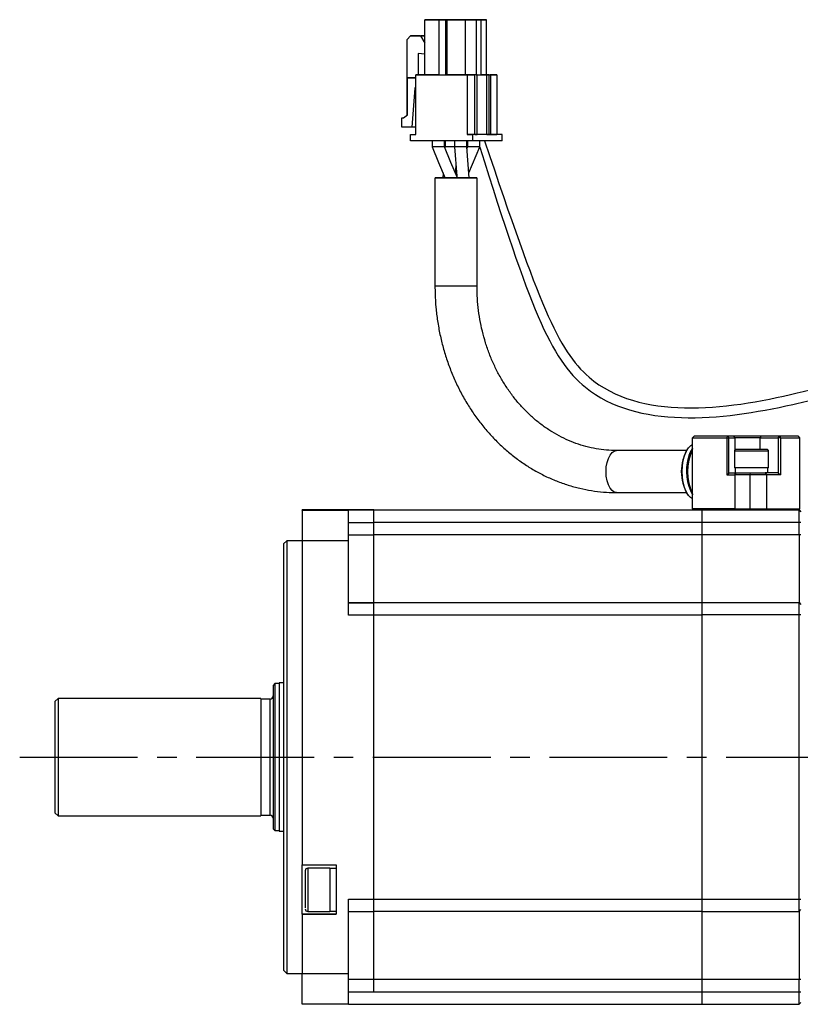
# Model space of a CAD drawing. Header units: millimetres. Extents: x -8104 to -7767, y 403 to 691.
# Tile 2 of 3: x -7960 to -7834, y 532 to 691. Entities that reach past the tile are written whole.
import ezdxf

# ---------------------------------------------------------------- set-up
doc = ezdxf.new("R2010")
doc.units = ezdxf.units.MM
doc.linetypes.add('CENTER2', pattern=[28.575, 19.05, -3.175, 3.175, -3.175])
doc.layers.add('Center', color=1, linetype='CENTER2')

msp = doc.modelspace()

# ---------------------------------------------------------------- linework, layer by layer
for p, q in [((-7892.51, 691.48), (-7894.8, 691.48)), ((-7894.8, 691.48), (-7893.1, 691.48)), ((-7894.8, 682.58), (-7894.8, 691.48)), ((-7892.99, 691.48), (-7893.79, 691.48)), ((-7893.36, 691.48), (-7893.79, 691.48)), ((-7892.97, 691.48), (-7893.41, 691.48)), ((-7893.41, 691.48), (-7893.36, 691.48)), ((-7893.36, 691.48), (-7893.36, 691.48)), ((-7893.1, 691.48), (-7890.81, 691.48)), ((-7892.99, 691.48), (-7892.56, 691.48)), ((-7892.99, 691.48), (-7892.99, 691.48)), ((-7892.92, 691.48), (-7892.97, 691.48)), ((-7892.36, 691.48), (-7892.92, 691.48)), ((-7889.76, 691.48), (-7892.7, 691.48)), ((-7892.7, 691.48), (-7891, 691.48)), ((-7892.7, 691.48), (-7892.7, 691.48)), ((-7892.56, 691.48), (-7892.51, 691.48)), ((-7892.56, 691.48), (-7892.56, 691.48)), ((-7891.48, 691.48), (-7892.51, 691.48)), ((-7892.51, 691.48), (-7892.07, 691.48)), ((-7892.51, 682.58), (-7892.51, 691.48)), ((-7892.51, 691.48), (-7892.51, 691.48)), ((-7892.2, 691.48), (-7892.36, 691.48)), ((-7892.06, 691.48), (-7892.2, 691.48)), ((-7892.12, 691.48), (-7891.56, 691.48)), ((-7892.07, 691.48), (-7892.12, 691.48)), ((-7892.12, 691.48), (-7892.12, 691.48)), ((-7891.69, 691.48), (-7892.06, 691.48)), ((-7891.72, 691.48), (-7891.69, 691.48)), ((-7891.56, 691.48), (-7891.72, 691.48)), ((-7891.72, 691.48), (-7891.72, 691.48)), ((-7890.89, 691.48), (-7891.69, 691.48)), ((-7891.26, 691.48), (-7891.69, 691.48)), ((-7890.53, 691.48), (-7891.48, 691.48)), ((-7891.48, 691.48), (-7891.48, 682.58)), ((-7890.87, 691.48), (-7891.31, 691.48)), ((-7891.31, 691.48), (-7891.26, 691.48)), ((-7891.26, 691.48), (-7891.26, 691.48)), ((-7888.22, 691.48), (-7891.17, 691.48)), ((-7891.17, 691.48), (-7889.47, 691.48)), ((-7891.17, 682.58), (-7891.17, 691.48)), ((-7891, 691.48), (-7888.06, 691.48)), ((-7890.89, 691.48), (-7890.46, 691.48)), ((-7890.89, 691.48), (-7890.89, 691.48)), ((-7890.82, 691.48), (-7890.87, 691.48)), ((-7890.26, 691.48), (-7890.82, 691.48)), ((-7890.81, 691.48), (-7890.53, 691.48)), ((-7890.53, 691.48), (-7890.53, 691.48)), ((-7890.46, 691.48), (-7890.41, 691.48)), ((-7890.46, 691.48), (-7890.46, 691.48)), ((-7890.41, 691.48), (-7889.97, 691.48)), ((-7890.41, 691.48), (-7890.41, 691.48)), ((-7890.1, 691.48), (-7890.26, 691.48)), ((-7889.35, 691.48), (-7890.15, 691.48)), ((-7889.72, 691.48), (-7890.15, 691.48)), ((-7889.96, 691.48), (-7890.1, 691.48)), ((-7890.02, 691.48), (-7889.46, 691.48)), ((-7889.97, 691.48), (-7890.02, 691.48)), ((-7890.02, 691.48), (-7890.02, 691.48)), ((-7889.59, 691.48), (-7889.96, 691.48)), ((-7889.77, 691.48), (-7889.72, 691.48)), ((-7889.34, 691.48), (-7889.77, 691.48)), ((-7888.06, 691.48), (-7889.76, 691.48)), ((-7889.76, 691.48), (-7889.76, 691.48)), ((-7889.72, 691.48), (-7889.72, 691.48)), ((-7889.62, 691.48), (-7889.59, 691.48)), ((-7889.46, 691.48), (-7889.62, 691.48)), ((-7889.62, 691.48), (-7889.62, 691.48)), ((-7889.47, 691.48), (-7886.52, 691.48)), ((-7889.35, 691.48), (-7888.92, 691.48)), ((-7889.35, 691.48), (-7889.35, 691.48)), ((-7889.29, 691.48), (-7889.34, 691.48)), ((-7888.72, 691.48), (-7889.29, 691.48)), ((-7886.77, 691.48), (-7889.07, 691.48)), ((-7889.07, 691.48), (-7887.37, 691.48)), ((-7889.07, 691.48), (-7889.07, 691.48)), ((-7888.92, 691.48), (-7888.87, 691.48)), ((-7888.92, 691.48), (-7888.92, 691.48)), ((-7888.87, 691.48), (-7888.44, 691.48)), ((-7888.87, 691.48), (-7888.87, 691.48)), ((-7888.56, 691.48), (-7888.72, 691.48)), ((-7888.42, 691.48), (-7888.56, 691.48)), ((-7888.49, 691.48), (-7887.92, 691.48)), ((-7888.44, 691.48), (-7888.49, 691.48)), ((-7888.49, 691.48), (-7888.49, 691.48)), ((-7888.05, 691.48), (-7888.42, 691.48)), ((-7886.52, 691.48), (-7888.22, 691.48)), ((-7888.22, 682.58), (-7888.22, 691.48)), ((-7888.09, 691.48), (-7888.05, 691.48)), ((-7887.92, 691.48), (-7888.09, 691.48)), ((-7888.09, 691.48), (-7888.09, 691.48)), ((-7888.06, 691.48), (-7888.06, 691.48)), ((-7887.25, 691.48), (-7888.05, 691.48)), ((-7887.62, 691.48), (-7888.05, 691.48)), ((-7887.67, 691.48), (-7887.62, 691.48)), ((-7887.24, 691.48), (-7887.67, 691.48)), ((-7887.62, 691.48), (-7887.62, 691.48)), ((-7887.37, 691.48), (-7885.07, 691.48)), ((-7887.25, 691.48), (-7886.82, 691.48)), ((-7887.25, 691.48), (-7887.25, 691.48)), ((-7887.19, 691.48), (-7887.24, 691.48)), ((-7886.62, 691.48), (-7887.19, 691.48)), ((-7886.82, 691.48), (-7886.77, 691.48)), ((-7886.82, 691.48), (-7886.82, 691.48)), ((-7885.75, 691.48), (-7886.77, 691.48)), ((-7886.77, 691.48), (-7886.34, 691.48)), ((-7886.77, 691.48), (-7886.77, 691.48)), ((-7886.77, 691.48), (-7886.77, 691.48)), ((-7886.46, 691.48), (-7886.62, 691.48)), ((-7886.52, 691.48), (-7886.52, 682.58)), ((-7886.32, 691.48), (-7886.46, 691.48)), ((-7886.39, 691.48), (-7885.82, 691.48)), ((-7886.34, 691.48), (-7886.39, 691.48)), ((-7886.39, 691.48), (-7886.39, 691.48)), ((-7885.95, 691.48), (-7886.32, 691.48)), ((-7885.99, 691.48), (-7885.95, 691.48)), ((-7885.82, 691.48), (-7885.99, 691.48)), ((-7885.99, 691.48), (-7885.99, 691.48)), ((-7884.8, 691.48), (-7885.75, 691.48)), ((-7885.75, 691.48), (-7885.75, 682.58)), ((-7885.07, 691.48), (-7884.8, 691.48)), ((-7884.8, 682.58), (-7884.8, 691.48)), ((-7897.64, 688.28), (-7897.12, 688.88)), ((-7897.12, 688.88), (-7895.53, 688.88)), ((-7895.62, 688.88), (-7897.12, 688.88)), ((-7895.62, 688.88), (-7894.8, 688.88)), ((-7895.53, 688.88), (-7894.8, 687.7)), ((-7894.8, 688.88), (-7895.53, 688.88)), ((-7897.64, 676.07), (-7897.64, 688.28)), ((-7894.8, 685.9), (-7895.9, 686.01)), ((-7895.9, 686.01), (-7895.9, 682.58)), ((-7897.63, 676.08), (-7897.63, 682.08)), ((-7897.63, 682.08), (-7896.26, 682.08)), ((-7897.03, 682.08), (-7897.63, 682.08)), ((-7896.26, 682.08), (-7897.03, 682.08)), ((-7896.26, 672.88), (-7896.26, 682.58)), ((-7896.26, 682.58), (-7887.94, 682.58)), ((-7894.8, 682.58), (-7896.26, 682.58)), ((-7892.51, 682.58), (-7894.8, 682.58)), ((-7892.51, 682.58), (-7891.48, 682.58)), ((-7891.17, 682.58), (-7891.48, 682.58)), ((-7888.22, 682.58), (-7891.17, 682.58)), ((-7886.52, 682.58), (-7888.22, 682.58)), ((-7887.94, 682.58), (-7887.94, 672.88)), ((-7887.94, 682.58), (-7886.72, 682.58)), ((-7886.72, 672.88), (-7886.72, 682.58)), ((-7886.52, 682.58), (-7885.75, 682.58)), ((-7886.47, 682.58), (-7884.75, 682.58)), ((-7886.34, 672.88), (-7886.34, 682.58)), ((-7884.8, 682.58), (-7885.75, 682.58)), ((-7884.8, 682.58), (-7883.14, 682.58)), ((-7884.75, 672.88), (-7884.75, 682.58)), ((-7884.48, 682.58), (-7884.5, 682.58)), ((-7884.48, 682.58), (-7884.48, 682.58)), ((-7884.38, 672.88), (-7884.38, 682.58)), ((-7883.14, 682.58), (-7884.23, 682.58)), ((-7884.1, 672.88), (-7884.1, 682.58)), ((-7883.14, 682.58), (-7883.14, 672.88)), ((-7896.42, 680.4), (-7896.9, 674.08)), ((-7896.26, 680.4), (-7896.42, 680.4)), ((-7898.24, 675.58), (-7897.63, 676.08)), ((-7898.5, 674.08), (-7898.5, 675.58)), ((-7898.5, 675.58), (-7898.24, 675.58)), ((-7898.5, 675.58), (-7898.24, 675.58)), ((-7896.9, 674.08), (-7898.5, 674.08)), ((-7897.12, 671.88), (-7897.12, 672.88)), ((-7897.12, 672.88), (-7896.26, 672.88)), ((-7897.12, 672.88), (-7896.47, 672.88)), ((-7896.26, 674.08), (-7896.9, 674.08)), ((-7896.47, 672.88), (-7896.26, 672.88)), ((-7887.94, 672.88), (-7887.08, 672.88)), ((-7886.72, 672.88), (-7887.94, 672.88)), ((-7887.08, 672.88), (-7887.08, 671.88)), ((-7882.28, 672.88), (-7887.08, 672.88)), ((-7884.75, 672.88), (-7886.34, 672.88)), ((-7884.1, 672.88), (-7883.14, 672.88)), ((-7882.28, 672.88), (-7883.14, 672.88)), ((-7882.28, 671.88), (-7882.28, 672.88)), ((-7887.08, 671.88), (-7897.12, 671.88)), ((-7893.63, 671.88), (-7893.63, 670.87)), ((-7891.63, 670.87), (-7891.63, 671.88)), ((-7891.53, 671.88), (-7891.53, 670.87)), ((-7890, 670.91), (-7889.64, 666.17)), ((-7889.99, 671.88), (-7889.99, 670.87)), ((-7887.99, 670.87), (-7887.99, 671.88)), ((-7887.89, 671.88), (-7887.89, 670.87)), ((-7882.28, 671.88), (-7887.08, 671.88)), ((-7885.89, 670.87), (-7885.89, 671.88)), ((-7891.53, 670.88), (-7891.55, 670.68)), ((-7888.01, 670.88), (-7888.01, 670.88)), ((-7887.62, 665.88), (-7887.99, 670.88)), ((-7887.89, 670.88), (-7887.98, 670.68)), ((-7887.68, 666.67), (-7885.89, 670.88)), ((-7889.85, 666.67), (-7889.76, 667.82)), ((-7891.85, 666.67), (-7891.91, 665.85)), ((-7889.68, 666.67), (-7889.76, 666.47)), ((-7893.16, 665.88), (-7893.16, 648.35)), ((-7886.36, 648.35), (-7886.36, 665.88)), ((-7851.19, 624.13), (-7851.49, 623.83)), ((-7851.48, 623.83), (-7851.49, 623.83)), ((-7851.49, 612.34), (-7851.49, 623.83)), ((-7851.18, 624.13), (-7851.48, 623.83)), ((-7851.48, 612.34), (-7851.48, 623.83)), ((-7851.48, 623.83), (-7845.94, 623.83)), ((-7851.19, 624.13), (-7851.18, 624.13)), ((-7851.18, 624.13), (-7845.8, 624.13)), ((-7845.94, 623.83), (-7845.8, 624.13)), ((-7845.94, 623.83), (-7845.94, 617.84)), ((-7845.94, 623.83), (-7845.64, 623.83)), ((-7845.8, 624.13), (-7845.64, 623.83)), ((-7845.8, 624.13), (-7844.87, 624.13)), ((-7845.64, 618.1), (-7845.64, 623.83)), ((-7845.64, 623.83), (-7844.6, 623.83)), ((-7844.6, 623.83), (-7844.87, 624.13)), ((-7844.87, 624.13), (-7840.42, 624.13)), ((-7840.55, 623.83), (-7844.6, 623.83)), ((-7844.6, 621.86), (-7844.6, 623.83)), ((-7840.42, 624.13), (-7840.55, 623.83)), ((-7840.55, 623.83), (-7837.64, 623.83)), ((-7840.55, 621.94), (-7840.55, 623.83)), ((-7840.42, 624.13), (-7837.5, 624.13)), ((-7837.64, 623.83), (-7837.5, 624.13)), ((-7837.64, 623.83), (-7837.64, 618.14)), ((-7837.24, 623.83), (-7837.64, 623.83)), ((-7837.5, 624.13), (-7837.24, 623.83)), ((-7837.5, 624.13), (-7834.47, 624.13)), ((-7837.24, 623.83), (-7837.24, 617.84)), ((-7837.24, 623.83), (-7834.17, 623.83)), ((-7834.47, 624.13), (-7834.17, 623.83)), ((-7834.17, 623.83), (-7834.17, 612.34)), ((-7852.47, 621.74), (-7863.78, 621.74)), ((-7852.17, 622.17), (-7852.29, 622)), ((-7844.7, 621.64), (-7844.7, 618.94)), ((-7843.32, 621.64), (-7844.7, 621.64)), ((-7839.83, 621.94), (-7844.4, 621.94)), ((-7839.2, 621.64), (-7843.32, 621.64)), ((-7839.5, 621.94), (-7839.83, 621.94)), ((-7839.2, 618.94), (-7839.2, 621.64)), ((-7843.32, 618.94), (-7844.7, 618.94)), ((-7844.61, 618.94), (-7844.61, 618.14)), ((-7839.2, 618.94), (-7843.32, 618.94)), ((-7839.29, 618.14), (-7839.29, 618.94)), ((-7845.94, 617.84), (-7845.64, 618.1)), ((-7845.94, 617.84), (-7844.64, 617.84)), ((-7845.62, 618.14), (-7845.64, 618.1)), ((-7845.62, 618.14), (-7844.43, 618.14)), ((-7844.64, 617.84), (-7844.43, 618.14)), ((-7842.21, 617.84), (-7844.64, 617.84)), ((-7844.64, 617.84), (-7844.64, 612.34)), ((-7844.43, 618.14), (-7842.18, 618.14)), ((-7842.18, 618.14), (-7842.21, 617.84)), ((-7842.21, 617.84), (-7842.21, 612.34)), ((-7839.51, 617.84), (-7842.21, 617.84)), ((-7842.18, 618.14), (-7839.72, 618.14)), ((-7839.72, 618.14), (-7839.51, 617.84)), ((-7837.64, 618.14), (-7839.72, 618.14)), ((-7839.51, 617.84), (-7839.51, 612.34)), ((-7837.24, 617.84), (-7839.51, 617.84)), ((-7837.64, 618.14), (-7837.24, 617.84)), ((-7863.78, 614.94), (-7852.47, 614.94)), ((-7852.29, 614.68), (-7852.17, 614.51)), ((-7907.15, 612.15), (-7914.65, 612.15)), ((-7914.65, 612.15), (-7914.65, 612.13)), ((-7914.65, 612.13), (-7909.15, 612.13)), ((-7914.65, 612.12), (-7914.65, 612.13)), ((-7914.65, 612.12), (-7907.15, 612.12)), ((-7914.65, 612.12), (-7914.65, 607.12)), ((-7909.15, 612.12), (-7914.65, 612.12)), ((-7914.65, 612.12), (-7914.65, 612.12)), ((-7909.15, 612.13), (-7909.15, 612.12)), ((-7907.15, 612.14), (-7907.15, 612.15)), ((-7903.05, 612.14), (-7907.15, 612.14)), ((-7907.15, 612.13), (-7903.05, 612.13)), ((-7907.15, 612.12), (-7907.15, 612.13)), ((-7907.15, 607.12), (-7907.15, 612.12)), ((-7907.15, 607.12), (-7907.15, 612.12)), ((-7903.05, 612.14), (-7849.95, 612.14)), ((-7903.05, 610.12), (-7903.05, 612.13)), ((-7851.29, 612.14), (-7851.49, 612.34)), ((-7851.49, 612.34), (-7851.48, 612.34)), ((-7851.48, 612.34), (-7851.28, 612.14)), ((-7844.64, 612.34), (-7851.48, 612.34)), ((-7849.95, 612.14), (-7834.25, 612.14)), ((-7849.95, 610.14), (-7849.95, 612.14)), ((-7844.64, 612.34), (-7842.21, 612.34)), ((-7844.5, 612.14), (-7844.64, 612.34)), ((-7842.21, 612.34), (-7839.51, 612.34)), ((-7842.21, 612.34), (-7842.19, 612.14)), ((-7839.65, 612.14), (-7839.51, 612.34)), ((-7839.51, 612.34), (-7834.17, 612.34)), ((-7834.17, 612.34), (-7834.37, 612.14)), ((-7834.25, 610.14), (-7834.25, 612.14)), ((-7834.25, 612.14), (-7833.95, 611.84)), ((-7907.15, 610.12), (-7903.05, 610.12)), ((-7907.15, 610.12), (-7903.05, 610.12)), ((-7903.05, 610.14), (-7849.95, 610.14)), ((-7903.05, 608.12), (-7903.05, 610.12)), ((-7849.95, 610.14), (-7834.25, 610.14)), ((-7849.95, 608.14), (-7849.95, 610.14)), ((-7834.25, 608.14), (-7834.25, 610.14)), ((-7834.25, 610.14), (-7833.95, 610.14)), ((-7907.15, 608.12), (-7903.05, 608.12)), ((-7907.15, 608.12), (-7903.05, 608.12)), ((-7903.05, 608.14), (-7849.95, 608.14)), ((-7903.05, 597.12), (-7903.05, 608.12)), ((-7849.95, 608.14), (-7834.25, 608.14)), ((-7849.95, 597.14), (-7849.95, 608.14)), ((-7834.25, 608.14), (-7834.25, 597.14)), ((-7834.25, 608.14), (-7833.95, 608.14)), ((-7917.15, 607.13), (-7917.65, 606.63)), ((-7917.65, 606.63), (-7917.65, 537.63)), ((-7914.65, 607.13), (-7917.15, 607.13)), ((-7917.15, 607.13), (-7917.15, 537.13)), ((-7914.65, 607.12), (-7914.65, 554.72)), ((-7907.15, 607.12), (-7914.65, 607.12)), ((-7907.15, 607.12), (-7914.65, 607.12)), ((-7907.15, 595.12), (-7907.15, 607.12)), ((-7907.15, 595.12), (-7907.15, 607.12)), ((-7907.15, 597.12), (-7903.05, 597.12)), ((-7903.05, 597.12), (-7907.15, 597.12)), ((-7903.05, 597.12), (-7907.15, 597.12)), ((-7903.05, 597.12), (-7907.15, 597.12)), ((-7903.05, 597.14), (-7849.95, 597.14)), ((-7903.05, 595.12), (-7903.05, 597.12)), ((-7903.05, 597.12), (-7903.05, 597.12)), ((-7849.95, 597.14), (-7834.25, 597.14)), ((-7849.95, 595.14), (-7849.95, 597.14)), ((-7834.25, 595.14), (-7834.25, 597.14)), ((-7834.25, 597.14), (-7833.95, 596.84)), ((-7903.05, 595.12), (-7907.15, 595.12)), ((-7903.05, 595.12), (-7907.15, 595.12)), ((-7903.05, 595.14), (-7849.95, 595.14)), ((-7903.05, 549.12), (-7903.05, 595.12)), ((-7834.25, 595.14), (-7849.95, 595.14)), ((-7849.95, 549.14), (-7849.95, 595.14)), ((-7833.95, 595.14), (-7834.25, 595.14)), ((-7834.25, 549.14), (-7834.25, 595.14)), ((-7919.05, 584.03), (-7919.35, 583.73)), ((-7919.35, 583.73), (-7919.35, 560.53)), ((-7918.35, 584.03), (-7919.05, 584.03)), ((-7919.05, 584.03), (-7919.05, 560.23)), ((-7917.65, 584.13), (-7918.35, 584.13)), ((-7918.35, 584.13), (-7918.35, 560.13)), ((-7954.15, 581.63), (-7954.65, 581.13)), ((-7954.65, 581.13), (-7954.65, 563.13)), ((-7921.35, 581.63), (-7954.15, 581.63)), ((-7954.15, 581.63), (-7954.15, 562.63)), ((-7921.35, 581.63), (-7921.35, 562.63)), ((-7919.85, 581.53), (-7921.35, 581.53)), ((-7919.85, 562.73), (-7919.85, 581.53)), ((-7954.65, 563.13), (-7954.15, 562.63)), ((-7954.15, 562.63), (-7921.35, 562.63)), ((-7921.35, 562.73), (-7919.85, 562.73)), ((-7919.35, 560.53), (-7919.05, 560.23)), ((-7919.05, 560.23), (-7918.35, 560.23)), ((-7918.35, 560.13), (-7917.65, 560.13)), ((-7914.65, 554.72), (-7909.15, 554.72)), ((-7914.65, 546.72), (-7914.65, 554.72)), ((-7909.15, 554.72), (-7909.15, 546.72)), ((-7914.15, 553.75), (-7914.15, 548.49)), ((-7910.15, 554.15), (-7913.75, 554.15)), ((-7913.75, 554.15), (-7913.75, 548.21)), ((-7910.15, 554.15), (-7910.15, 547.15)), ((-7909.15, 554.1), (-7910.15, 554.1)), ((-7913.75, 548.21), (-7913.75, 547.15)), ((-7907.15, 537.12), (-7907.15, 549.12)), ((-7907.15, 549.12), (-7903.05, 549.12)), ((-7907.15, 549.12), (-7903.05, 549.12)), ((-7907.15, 537.12), (-7907.15, 549.12)), ((-7903.05, 549.14), (-7849.95, 549.14)), ((-7903.05, 547.12), (-7903.05, 549.12)), ((-7849.95, 549.14), (-7834.25, 549.14)), ((-7849.95, 547.14), (-7849.95, 549.14)), ((-7834.25, 547.14), (-7834.25, 549.14)), ((-7834.25, 549.14), (-7833.95, 549.14)), ((-7914.65, 546.72), (-7914.65, 537.12)), ((-7909.15, 546.72), (-7914.65, 546.72)), ((-7914.65, 546.72), (-7909.15, 546.72)), ((-7914.65, 546.72), (-7914.65, 546.72)), ((-7913.75, 547.15), (-7910.15, 547.15)), ((-7910.15, 547.2), (-7909.15, 547.2)), ((-7907.15, 547.12), (-7903.05, 547.12)), ((-7907.15, 547.12), (-7903.05, 547.12)), ((-7849.95, 547.14), (-7903.05, 547.14)), ((-7903.05, 536.12), (-7903.05, 547.12)), ((-7849.95, 547.14), (-7834.25, 547.14)), ((-7849.95, 536.14), (-7849.95, 547.14)), ((-7834.25, 547.14), (-7833.95, 547.44)), ((-7834.25, 547.14), (-7834.25, 536.14)), ((-7917.65, 537.63), (-7917.15, 537.13)), ((-7917.15, 537.13), (-7914.65, 537.13)), ((-7914.65, 537.12), (-7907.15, 537.12)), ((-7914.65, 532.12), (-7914.65, 537.12)), ((-7914.65, 537.12), (-7907.15, 537.12)), ((-7907.15, 532.12), (-7907.15, 537.12)), ((-7907.15, 532.12), (-7907.15, 537.12)), ((-7903.05, 536.12), (-7907.15, 536.12)), ((-7903.05, 536.12), (-7907.15, 536.12)), ((-7849.95, 536.14), (-7903.05, 536.14)), ((-7903.05, 534.12), (-7903.05, 536.12)), ((-7834.25, 536.14), (-7849.95, 536.14)), ((-7849.95, 534.14), (-7849.95, 536.14)), ((-7833.95, 536.14), (-7834.25, 536.14)), ((-7834.25, 534.14), (-7834.25, 536.14)), ((-7907.15, 534.12), (-7903.05, 534.12)), ((-7903.05, 534.14), (-7849.95, 534.14)), ((-7849.95, 534.14), (-7834.25, 534.14)), ((-7849.95, 532.14), (-7849.95, 534.14)), ((-7834.25, 534.14), (-7833.95, 534.14)), ((-7834.25, 532.14), (-7834.25, 534.14)), ((-7834.25, 532.14), (-7833.95, 532.44)), ((-7907.15, 532.12), (-7914.65, 532.12)), ((-7907.15, 532.13), (-7903.05, 532.13)), ((-7903.05, 532.14), (-7849.95, 532.14)), ((-7849.95, 532.14), (-7834.25, 532.14))]:
    msp.add_line(p, q)
at = {"flags": 128}
for points in [[(-7886.47, 682.58), (-7886.39, 682.58), (-7886.35, 682.58), (-7886.34, 682.58), (-7886.37, 682.58), (-7886.44, 682.58), (-7886.53, 682.58), (-7886.62, 682.58), (-7886.72, 682.58)], [(-7884.5, 682.58), (-7884.43, 682.58), (-7884.39, 682.58), (-7884.38, 682.58), (-7884.41, 682.58), (-7884.48, 682.58), (-7884.56, 682.58), (-7884.66, 682.58), (-7884.75, 682.58)], [(-7884.48, 682.58), (-7884.39, 682.58), (-7884.29, 682.58), (-7884.2, 682.58), (-7884.14, 682.58), (-7884.11, 682.58), (-7884.11, 682.58), (-7884.16, 682.58), (-7884.23, 682.58)], [(-7893.64, 670.91), (-7892.57, 668.38), (-7891.5, 665.85)], [(-7889.51, 665.88), (-7890.57, 668.38), (-7891.63, 670.88)], [(-7886.82, 665.88), (-7887.27, 665.88), (-7887.85, 665.88), (-7888.52, 665.88), (-7889.26, 665.88), (-7890.02, 665.88), (-7890.77, 665.88), (-7891.46, 665.88), (-7892.08, 665.88), (-7892.57, 665.88), (-7892.93, 665.88), (-7893.13, 665.88), (-7893.15, 665.88), (-7893.01, 665.88), (-7892.71, 665.88), (-7892.26, 665.88), (-7891.95, 665.88)], [(-7891.5, 665.88), (-7891.5, 665.88), (-7891.42, 665.88), (-7891.25, 665.88), (-7891.01, 665.88), (-7890.73, 665.88), (-7890.43, 665.88), (-7890.14, 665.88), (-7889.88, 665.88), (-7889.68, 665.88), (-7889.55, 665.88), (-7889.51, 665.88), (-7889.57, 665.88), (-7889.57, 665.88)], [(-7887.59, 665.88), (-7887.45, 665.88), (-7886.95, 665.88), (-7886.6, 665.88), (-7886.4, 665.88), (-7886.37, 665.88), (-7886.51, 665.88), (-7886.82, 665.88)], [(-7886.36, 648.35), (-7886.37, 648.35), (-7886.51, 648.35), (-7886.82, 648.35), (-7887.27, 648.35), (-7887.85, 648.35), (-7888.52, 648.35), (-7889.26, 648.35), (-7890.02, 648.35), (-7890.77, 648.35), (-7891.46, 648.35), (-7892.08, 648.35), (-7892.57, 648.35), (-7892.93, 648.35), (-7893.13, 648.35), (-7893.16, 648.35)], [(-7863.78, 614.94), (-7864.16, 615.03), (-7864.52, 615.28), (-7864.84, 615.68), (-7865.11, 616.22), (-7865.31, 616.87), (-7865.44, 617.59), (-7865.48, 618.34), (-7865.44, 619.1), (-7865.31, 619.82), (-7865.11, 620.46), (-7864.84, 621), (-7864.52, 621.41), (-7864.16, 621.66), (-7863.78, 621.74), (-7863.78, 621.74)], [(-7851.49, 613.94), (-7851.8, 614.13), (-7852.18, 614.53), (-7852.51, 615.09), (-7852.79, 615.78), (-7852.99, 616.58), (-7853.12, 617.45), (-7853.16, 618.36), (-7853.12, 619.26), (-7852.99, 620.13), (-7852.78, 620.92), (-7852.5, 621.61), (-7852.17, 622.17), (-7851.79, 622.57), (-7851.49, 622.75)]]:
    msp.add_lwpolyline(points, dxfattribs=at)
for centre, radius, start, end in [((-7896.23, 680.39), 0.187, 97.6713, 179.1102), ((-7886.58, 924.56), 251.68, 269.9698, 270.0552), ((-7884.62, 934.39), 261.51, 269.9714, 270.0536), ((-7884.3, 842.35), 169.47, 269.9721, 270.0651), ((-7846.2, 618.34), 7.11, 149.0176, 210.9824), ((-7843.28, 618.34), 9, 155.9101, 204.0899), ((-7847.66, 619.51), 4.64, 145.6997, 167.1902), ((-7844.4, 621.64), 0.3, 90, 180), ((-7839.5, 621.64), 0.3, 0, 90), ((-7844.69, 618.38), 7.8, 163.9093, 209.2806), ((-7919.85, 582.03), 0.5, 270, 0), ((-7919.85, 562.23), 0.5, 0, 90), ((-7913.75, 553.75), 0.4, 90, 180), ((-7913.75, 547.55), 0.4, 180, 270)]:
    msp.add_arc(centre, radius, start, end)
at = {"ltscale": 0.5}
for points, knots in [([(-7885.15, 671.88), (-7876.3, 645.65), (-7868.62, 625.73), (-7845, 628.32), (-7832.09, 631.72), (-7830.84, 631.63)], [0, 0, 0, 0, 21.227123, 55.054963, 58.573323, 58.573323, 58.573323, 58.573323]), ([(-7885.89, 670.87), (-7877.83, 645.01), (-7869.69, 624.32), (-7845.58, 626.71), (-7832.9, 629.77), (-7831.47, 629.98)], [0, 0, 0, 0, 23.167717, 56.995556, 60.487415, 60.487415, 60.487415, 60.487415])]:
    msp.add_open_spline(points, degree=3, knots=knots, dxfattribs=at)
for points, knots in [([(-7892.87, 670.88), (-7893, 670.88), (-7893.25, 670.88), (-7893.51, 670.88), (-7893.64, 670.88), (-7893.62, 670.88), (-7893.61, 670.88)], [0, 0, 0, 0, 0.295753, 0.591507, 0.887261, 1, 1, 1, 1]), ([(-7891.64, 670.88), (-7891.63, 670.88), (-7891.61, 670.88), (-7891.69, 670.88), (-7891.88, 670.88), (-7892.17, 670.88), (-7892.52, 670.88), (-7892.76, 670.88), (-7892.87, 670.88)], [0, 0, 0, 0, 0.01526, 0.212208, 0.409156, 0.606104, 0.803052, 1, 1, 1, 1]), ([(-7889.99, 670.88), (-7890.1, 670.88), (-7890.31, 670.88), (-7890.71, 670.88), (-7891.08, 670.88), (-7891.37, 670.88), (-7891.54, 670.88), (-7891.52, 670.88), (-7891.52, 670.88)], [0, 0, 0, 0, 0.150938, 0.320751, 0.490562, 0.660375, 0.830188, 1, 1, 1, 1]), ([(-7888.01, 670.88), (-7888.05, 670.88), (-7888.12, 670.88), (-7888.4, 670.88), (-7888.77, 670.88), (-7889.17, 670.88), (-7889.54, 670.88), (-7889.83, 670.88), (-7889.99, 670.88), (-7889.98, 670.88), (-7889.98, 670.88)], [0, 0, 0, 0, 0.132107, 0.264213, 0.39632, 0.528425, 0.660531, 0.792638, 0.924745, 1, 1, 1, 1]), ([(-7887.14, 670.88), (-7887.26, 670.88), (-7887.51, 670.88), (-7887.77, 670.88), (-7887.9, 670.88), (-7887.88, 670.88), (-7887.88, 670.88)], [0, 0, 0, 0, 0.294927, 0.589853, 0.88478, 1, 1, 1, 1]), ([(-7885.9, 670.88), (-7885.9, 670.88), (-7885.88, 670.88), (-7885.96, 670.88), (-7886.14, 670.88), (-7886.43, 670.88), (-7886.78, 670.88), (-7887.02, 670.88), (-7887.14, 670.88)], [0, 0, 0, 0, 0.015096, 0.212078, 0.409057, 0.606038, 0.803019, 1, 1, 1, 1]), ([(-7891.9, 665.88), (-7891.9, 665.88), (-7891.91, 665.88), (-7891.86, 665.88), (-7891.76, 665.88), (-7891.64, 665.88), (-7891.54, 665.88), (-7891.51, 665.88)], [0, 0, 0, 0, 0.086756, 0.35112, 0.61374, 0.875122, 1, 1, 1, 1]), ([(-7891.51, 665.88), (-7891.52, 665.88), (-7891.6, 665.88), (-7891.71, 665.88), (-7891.84, 665.88), (-7891.88, 665.88), (-7891.9, 665.88)], [0, 0, 0, 0, 0.041864, 0.363302, 0.683658, 1, 1, 1, 1]), ([(-7890.71, 665.88), (-7890.81, 665.88), (-7891, 665.88), (-7891.24, 665.88), (-7891.43, 665.88), (-7891.47, 665.88), (-7891.5, 665.88)], [0, 0, 0, 0, 0.25026, 0.500336, 0.750539, 1, 1, 1, 1]), ([(-7889.57, 665.88), (-7889.54, 665.88), (-7889.47, 665.88), (-7889.32, 665.88), (-7889.12, 665.88), (-7888.9, 665.88), (-7888.66, 665.88), (-7888.42, 665.88), (-7888.18, 665.88), (-7887.98, 665.88), (-7887.81, 665.88), (-7887.69, 665.88), (-7887.62, 665.88), (-7887.62, 665.88), (-7887.62, 665.88)], [0, 0, 0, 0, 0.085628, 0.170688, 0.256229, 0.342196, 0.427444, 0.513336, 0.599368, 0.68478, 0.769409, 0.855718, 0.941987, 1, 1, 1, 1]), ([(-7888.12, 665.88), (-7888.23, 665.88), (-7888.45, 665.88), (-7888.69, 665.88), (-7888.82, 665.88)], [0, 0, 0, 0, 0.5002027, 1, 1, 1, 1]), ([(-7893.16, 648.35), (-7893.16, 647.94), (-7893.15, 646.8), (-7893.03, 644.92), (-7892.77, 642.72), (-7892.37, 640.54), (-7891.86, 638.4), (-7891.21, 636.3), (-7890.45, 634.25), (-7889.57, 632.27), (-7888.57, 630.35), (-7887.46, 628.52), (-7886.25, 626.77), (-7884.94, 625.12), (-7883.53, 623.57), (-7882.04, 622.13), (-7880.46, 620.81), (-7878.81, 619.61), (-7877.1, 618.54), (-7875.33, 617.6), (-7873.5, 616.8), (-7871.64, 616.13), (-7869.74, 615.61), (-7867.82, 615.23), (-7865.91, 615.01), (-7864.57, 614.95), (-7863.87, 614.94), (-7863.78, 614.94)], [0, 0, 0, 0, 0.023218, 0.065802, 0.108397, 0.150992, 0.193587, 0.236179, 0.278765, 0.32134, 0.363901, 0.406442, 0.448957, 0.491439, 0.533881, 0.576276, 0.618617, 0.660898, 0.703114, 0.745261, 0.787339, 0.829349, 0.871295, 0.913185, 0.955029, 0.994619, 1, 1, 1, 1]), ([(-7863.78, 621.74), (-7864.05, 621.75), (-7864.88, 621.76), (-7866.26, 621.88), (-7867.92, 622.17), (-7869.55, 622.6), (-7871.15, 623.18), (-7872.71, 623.89), (-7874.22, 624.74), (-7875.68, 625.72), (-7877.06, 626.81), (-7878.38, 628.03), (-7879.61, 629.36), (-7880.76, 630.78), (-7881.81, 632.31), (-7882.77, 633.92), (-7883.62, 635.61), (-7884.37, 637.37), (-7885, 639.19), (-7885.52, 641.06), (-7885.92, 642.96), (-7886.19, 644.9), (-7886.34, 646.7), (-7886.36, 647.85), (-7886.36, 648.35)], [0, 0, 0, 0, 0.0232145, 0.0711155, 0.1190058, 0.1668354, 0.2145703, 0.2621858, 0.3096677, 0.3570115, 0.4042206, 0.4513043, 0.4982758, 0.5451496, 0.5919408, 0.6386636, 0.6853308, 0.7319537, 0.7785415, 0.825102, 0.8716412, 0.9181638, 0.9646735, 1, 1, 1, 1]), ([(-7914.15, 548.49), (-7914.15, 548.23), (-7914.15, 547.92), (-7914.15, 547.78), (-7914.15, 547.76)], [0, 0, 0, 0, 0.85284, 1, 1, 1, 1])]:
    msp.add_open_spline(points, degree=3, knots=knots)
at = {"layer": 'Center'}
msp.add_line((-7960.35, 572.13), (-7768.65, 572.13), dxfattribs=at)

doc.saveas('drawing.dxf')
